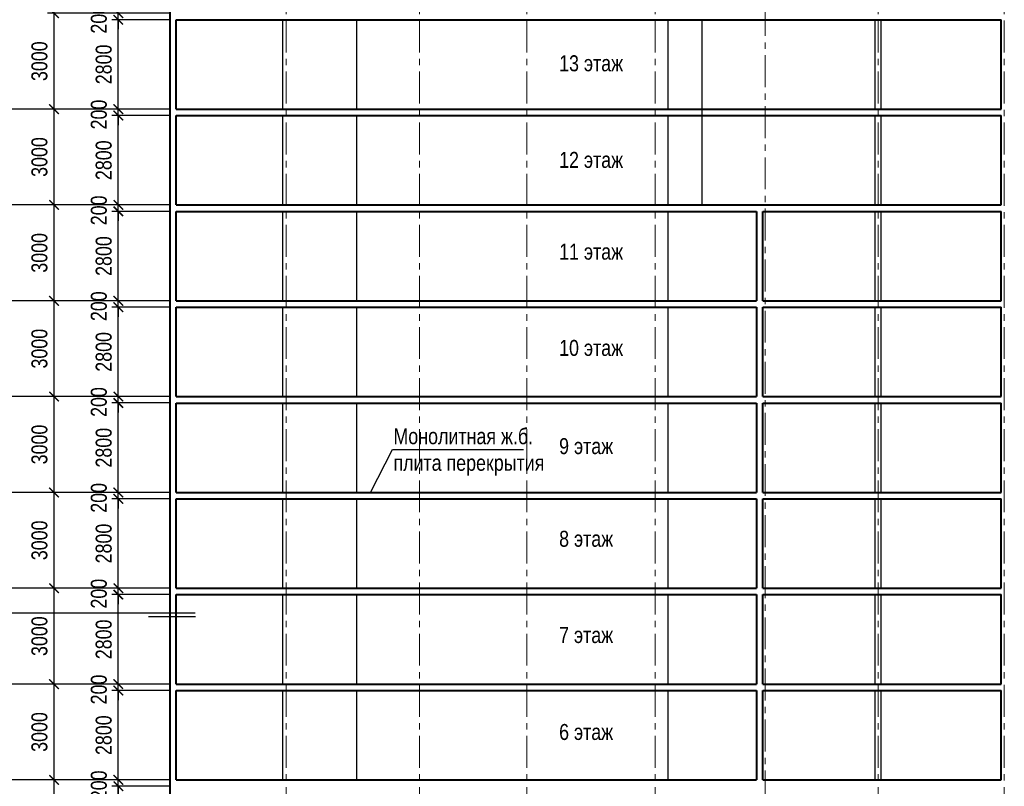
# Model space of a CAD drawing. Header units: millimetres. Extents: x -3919 to 82452, y -32191 to 86609.
# Tile 8 of 12: x 12619 to 43438, y 28341 to 52341. Entities that reach past the tile are written whole.
import ezdxf

# ---------------------------------------------------------------- set-up
doc = ezdxf.new("R2010")
doc.units = ezdxf.units.MM
doc.linetypes.add('CENTER', pattern=[2, 1.25, -0.25, 0.25, -0.25])
for name, color, linetype, lineweight in [('Оси', 7, 'CENTER', 15), ('перекрытия', 5, 'Continuous', 40), ('пилоны тонкие', 12, 'Continuous', 30), ('СК-110-О-РАЗМЕРЫ', 7, 'Continuous', 15), ('СК-400-Т(екст)', 7, 'Continuous', 20), ('стены тонкие', 12, 'Continuous', 30)]:
    doc.layers.add(name, color=color, linetype=linetype, lineweight=lineweight)
for name, color, linetype in [('Т-ВЫНОСКИ.АР-061', 7, 'Continuous'), ('текст', 7, 'Continuous'), ('Чертеж и Рисунок', 7, 'Continuous')]:
    doc.layers.add(name, color=color, linetype=linetype)
doc.styles.add('RUSS', font='arial.ttf', dxfattribs={"width": 0.8})
doc.dimstyles.new('100-200', dxfattribs={"dimscale": 0, "dimtxt": 500, "dimasz": 300, "dimexe": 200, "dimexo": 200, "dimgap": 200, "dimtad": 1, "dimdec": 0, "dimzin": 0, "dimdsep": 46, "dimtxsty": 'RUSS', "dimblk": 'ARCHTICK', "dimcen": 0.096, "dimdle": 200, "dimclrd": 7, "dimclre": 7, "dimclrt": 256, "dimadec": 0, "dimazin": 0, "dimtfac": 1, "dimtdec": 0, "dimtmove": 2, "dimatfit": 3, "dimldrblk": 'OBLIQUE', "dimfxl": 1, "dimtolj": 1, "dimtzin": 0, "dimarcsym": 0})

# ---------------------------------------------------------------- blocks, each defined once
blk = doc.blocks.new('_ArchTick')
at = {"color": 0, "linetype": 'ByBlock', "const_width": 0.15}
blk.add_lwpolyline([(-0.5, -0.5), (0.5, 0.5)], dxfattribs=at)
blk = doc.blocks.new('*D9')
at = {"layer": 'Defpoints', "color": 0, "transparency": 16777216}
for p in [(13694, 28541), (17318, 28541), (17318, 25541)]:
    blk.add_point(p, dxfattribs=at)
at = {"layer": 'СК-110-О-РАЗМЕРЫ', "color": 7, "lineweight": -2, "transparency": 16777216}
for p, q in [((13694, 25341), (13694, 28741)), ((17118, 28541), (13494, 28541)), ((17118, 25541), (13494, 25541))]:
    blk.add_line(p, q, dxfattribs=at)
at = {"layer": 'СК-110-О-РАЗМЕРЫ', "color": 7, "lineweight": -2, "transparency": 16777216, "xscale": 300, "yscale": 300, "zscale": 300}
for p, rotation in [((13694, 28541), 90), ((13694, 25541), 270)]:
    blk.add_blockref('_ArchTick', p, dxfattribs=dict(at, rotation=rotation))
at = {"layer": 'СК-110-О-РАЗМЕРЫ', "transparency": 16777216, "insert": (13238, 27041), "char_height": 500, "attachment_point": 5, "rotation": 90, "style": 'RUSS'}
blk.add_mtext('\\A1;3000', dxfattribs=at)
blk = doc.blocks.new('_Oblique')
at = {"color": 0, "linetype": 'ByBlock', "lineweight": -2}
blk.add_line((-0.5, -0.5), (0.5, 0.5), dxfattribs=at)
blk = doc.blocks.new('*D10')
at = {"layer": 'Defpoints', "color": 0, "transparency": 16777216}
for p in [(13694, 31541), (17318, 31541), (17318, 28541)]:
    blk.add_point(p, dxfattribs=at)
at = {"layer": 'СК-110-О-РАЗМЕРЫ', "color": 7, "lineweight": -2, "transparency": 16777216}
for p, q in [((17118, 31541), (13494, 31541)), ((13694, 28341), (13694, 31741)), ((17118, 28541), (13494, 28541))]:
    blk.add_line(p, q, dxfattribs=at)
at = {"layer": 'СК-110-О-РАЗМЕРЫ', "color": 7, "lineweight": -2, "transparency": 16777216, "xscale": 300, "yscale": 300, "zscale": 300}
for p, rotation in [((13694, 31541), 90), ((13694, 28541), 270)]:
    blk.add_blockref('_ArchTick', p, dxfattribs=dict(at, rotation=rotation))
at = {"layer": 'СК-110-О-РАЗМЕРЫ', "transparency": 16777216, "insert": (13238, 30041), "char_height": 500, "attachment_point": 5, "rotation": 90, "style": 'RUSS'}
blk.add_mtext('\\A1;3000', dxfattribs=at)
blk = doc.blocks.new('*D11')
at = {"layer": 'Defpoints', "color": 0, "transparency": 16777216}
for p in [(13694, 34541), (17318, 34541), (17318, 31541)]:
    blk.add_point(p, dxfattribs=at)
at = {"layer": 'СК-110-О-РАЗМЕРЫ', "color": 7, "lineweight": -2, "transparency": 16777216}
for p, q in [((17118, 34541), (13494, 34541)), ((13694, 31341), (13694, 34741)), ((17118, 31541), (13494, 31541))]:
    blk.add_line(p, q, dxfattribs=at)
at = {"layer": 'СК-110-О-РАЗМЕРЫ', "color": 7, "lineweight": -2, "transparency": 16777216, "xscale": 300, "yscale": 300, "zscale": 300}
for p, rotation in [((13694, 34541), 90), ((13694, 31541), 270)]:
    blk.add_blockref('_ArchTick', p, dxfattribs=dict(at, rotation=rotation))
at = {"layer": 'СК-110-О-РАЗМЕРЫ', "transparency": 16777216, "insert": (13238, 33041), "char_height": 500, "attachment_point": 5, "rotation": 90, "style": 'RUSS'}
blk.add_mtext('\\A1;3000', dxfattribs=at)
blk = doc.blocks.new('*D12')
at = {"layer": 'Defpoints', "color": 0, "transparency": 16777216}
for p in [(13694, 37541), (17318, 37541), (17318, 34541)]:
    blk.add_point(p, dxfattribs=at)
at = {"layer": 'СК-110-О-РАЗМЕРЫ', "color": 7, "lineweight": -2, "transparency": 16777216}
for p, q in [((13694, 34341), (13694, 37741)), ((17118, 37541), (13494, 37541)), ((17118, 34541), (13494, 34541))]:
    blk.add_line(p, q, dxfattribs=at)
at = {"layer": 'СК-110-О-РАЗМЕРЫ', "color": 7, "lineweight": -2, "transparency": 16777216, "xscale": 300, "yscale": 300, "zscale": 300}
for p, rotation in [((13694, 37541), 90), ((13694, 34541), 270)]:
    blk.add_blockref('_ArchTick', p, dxfattribs=dict(at, rotation=rotation))
at = {"layer": 'СК-110-О-РАЗМЕРЫ', "transparency": 16777216, "insert": (13238, 36041), "char_height": 500, "attachment_point": 5, "rotation": 90, "style": 'RUSS'}
blk.add_mtext('\\A1;3000', dxfattribs=at)
blk = doc.blocks.new('*D13')
at = {"layer": 'Defpoints', "color": 0, "transparency": 16777216}
for p in [(13694, 40541), (17318, 40541), (17318, 37541)]:
    blk.add_point(p, dxfattribs=at)
at = {"layer": 'СК-110-О-РАЗМЕРЫ', "color": 7, "lineweight": -2, "transparency": 16777216}
for p, q in [((13694, 37341), (13694, 40741)), ((17118, 40541), (13494, 40541)), ((17118, 37541), (13494, 37541))]:
    blk.add_line(p, q, dxfattribs=at)
at = {"layer": 'СК-110-О-РАЗМЕРЫ', "color": 7, "lineweight": -2, "transparency": 16777216, "xscale": 300, "yscale": 300, "zscale": 300}
for p, rotation in [((13694, 40541), 90), ((13694, 37541), 270)]:
    blk.add_blockref('_ArchTick', p, dxfattribs=dict(at, rotation=rotation))
at = {"layer": 'СК-110-О-РАЗМЕРЫ', "transparency": 16777216, "insert": (13238, 39041), "char_height": 500, "attachment_point": 5, "rotation": 90, "style": 'RUSS'}
blk.add_mtext('\\A1;3000', dxfattribs=at)
blk = doc.blocks.new('*D14')
at = {"layer": 'Defpoints', "color": 0, "transparency": 16777216}
for p in [(13694, 43541), (17318, 43541), (17318, 40541)]:
    blk.add_point(p, dxfattribs=at)
at = {"layer": 'СК-110-О-РАЗМЕРЫ', "color": 7, "lineweight": -2, "transparency": 16777216}
for p, q in [((17118, 43541), (13494, 43541)), ((13694, 40341), (13694, 43741)), ((17118, 40541), (13494, 40541))]:
    blk.add_line(p, q, dxfattribs=at)
at = {"layer": 'СК-110-О-РАЗМЕРЫ', "color": 7, "lineweight": -2, "transparency": 16777216, "xscale": 300, "yscale": 300, "zscale": 300}
for p, rotation in [((13694, 43541), 90), ((13694, 40541), 270)]:
    blk.add_blockref('_ArchTick', p, dxfattribs=dict(at, rotation=rotation))
at = {"layer": 'СК-110-О-РАЗМЕРЫ', "transparency": 16777216, "insert": (13238, 42041), "char_height": 500, "attachment_point": 5, "rotation": 90, "style": 'RUSS'}
blk.add_mtext('\\A1;3000', dxfattribs=at)
blk = doc.blocks.new('*D15')
at = {"layer": 'Defpoints', "color": 0, "transparency": 16777216}
for p in [(13694, 46541), (17318, 46541), (17318, 43541)]:
    blk.add_point(p, dxfattribs=at)
at = {"layer": 'СК-110-О-РАЗМЕРЫ', "color": 7, "lineweight": -2, "transparency": 16777216}
for p, q in [((17118, 46541), (13494, 46541)), ((13694, 43341), (13694, 46741)), ((17118, 43541), (13494, 43541))]:
    blk.add_line(p, q, dxfattribs=at)
at = {"layer": 'СК-110-О-РАЗМЕРЫ', "color": 7, "lineweight": -2, "transparency": 16777216, "xscale": 300, "yscale": 300, "zscale": 300}
for p, rotation in [((13694, 46541), 90), ((13694, 43541), 270)]:
    blk.add_blockref('_ArchTick', p, dxfattribs=dict(at, rotation=rotation))
at = {"layer": 'СК-110-О-РАЗМЕРЫ', "transparency": 16777216, "insert": (13238, 45041), "char_height": 500, "attachment_point": 5, "rotation": 90, "style": 'RUSS'}
blk.add_mtext('\\A1;3000', dxfattribs=at)
blk = doc.blocks.new('*D16')
at = {"layer": 'Defpoints', "color": 0, "transparency": 16777216}
for p in [(13694, 49541), (17318, 49541), (17318, 46541)]:
    blk.add_point(p, dxfattribs=at)
at = {"layer": 'СК-110-О-РАЗМЕРЫ', "color": 7, "lineweight": -2, "transparency": 16777216}
for p, q in [((13694, 46341), (13694, 49741)), ((17118, 49541), (13494, 49541)), ((17118, 46541), (13494, 46541))]:
    blk.add_line(p, q, dxfattribs=at)
at = {"layer": 'СК-110-О-РАЗМЕРЫ', "color": 7, "lineweight": -2, "transparency": 16777216, "xscale": 300, "yscale": 300, "zscale": 300}
for p, rotation in [((13694, 49541), 90), ((13694, 46541), 270)]:
    blk.add_blockref('_ArchTick', p, dxfattribs=dict(at, rotation=rotation))
at = {"layer": 'СК-110-О-РАЗМЕРЫ', "transparency": 16777216, "insert": (13238, 48041), "char_height": 500, "attachment_point": 5, "rotation": 90, "style": 'RUSS'}
blk.add_mtext('\\A1;3000', dxfattribs=at)
blk = doc.blocks.new('*D17')
at = {"layer": 'Defpoints', "color": 0, "transparency": 16777216}
for p in [(13694, 52541), (17318, 52541), (17318, 49541)]:
    blk.add_point(p, dxfattribs=at)
at = {"layer": 'СК-110-О-РАЗМЕРЫ', "color": 7, "lineweight": -2, "transparency": 16777216}
for p, q in [((13694, 49341), (13694, 52741)), ((17118, 52541), (13494, 52541)), ((17118, 49541), (13494, 49541))]:
    blk.add_line(p, q, dxfattribs=at)
at = {"layer": 'СК-110-О-РАЗМЕРЫ', "color": 7, "lineweight": -2, "transparency": 16777216, "xscale": 300, "yscale": 300, "zscale": 300}
for p, rotation in [((13694, 52541), 90), ((13694, 49541), 270)]:
    blk.add_blockref('_ArchTick', p, dxfattribs=dict(at, rotation=rotation))
at = {"layer": 'СК-110-О-РАЗМЕРЫ', "transparency": 16777216, "insert": (13238, 51041), "char_height": 500, "attachment_point": 5, "rotation": 90, "style": 'RUSS'}
blk.add_mtext('\\A1;3000', dxfattribs=at)
blk = doc.blocks.new('*D18')
at = {"layer": 'Defpoints', "color": 0, "transparency": 16777216}
for p in [(13694, 55541), (17318, 55541), (17318, 52541)]:
    blk.add_point(p, dxfattribs=at)
at = {"layer": 'СК-110-О-РАЗМЕРЫ', "color": 7, "lineweight": -2, "transparency": 16777216}
for p, q in [((17118, 55541), (13494, 55541)), ((13694, 52341), (13694, 55741)), ((17118, 52541), (13494, 52541))]:
    blk.add_line(p, q, dxfattribs=at)
at = {"layer": 'СК-110-О-РАЗМЕРЫ', "color": 7, "lineweight": -2, "transparency": 16777216, "xscale": 300, "yscale": 300, "zscale": 300}
for p, rotation in [((13694, 55541), 90), ((13694, 52541), 270)]:
    blk.add_blockref('_ArchTick', p, dxfattribs=dict(at, rotation=rotation))
at = {"layer": 'СК-110-О-РАЗМЕРЫ', "transparency": 16777216, "insert": (13238, 54041), "char_height": 500, "attachment_point": 5, "rotation": 90, "style": 'RUSS'}
blk.add_mtext('\\A1;3000', dxfattribs=at)
blk = doc.blocks.new('*D62')
at = {"layer": 'Defpoints', "color": 0, "lineweight": 30, "transparency": 16777216}
for p in [(15706, 28341), (17518, 28341), (17518, 25541)]:
    blk.add_point(p, dxfattribs=at)
at = {"layer": 'СК-110-О-РАЗМЕРЫ', "color": 7, "lineweight": -2, "transparency": 16777216}
for p, q in [((15706, 25341), (15706, 28541)), ((17318, 28341), (15506, 28341)), ((17318, 25541), (15506, 25541))]:
    blk.add_line(p, q, dxfattribs=at)
at = {"layer": 'СК-110-О-РАЗМЕРЫ', "color": 7, "lineweight": -2, "transparency": 16777216, "xscale": 300, "yscale": 300, "zscale": 300}
for p, rotation in [((15706, 28341), 90), ((15706, 25541), 270)]:
    blk.add_blockref('_ArchTick', p, dxfattribs=dict(at, rotation=rotation))
at = {"layer": 'СК-110-О-РАЗМЕРЫ', "transparency": 16777216, "insert": (15250, 26941), "char_height": 500, "attachment_point": 5, "rotation": 90, "style": 'RUSS'}
blk.add_mtext('\\A1;2800', dxfattribs=at)
blk = doc.blocks.new('*D63')
at = {"layer": 'Defpoints', "color": 0, "lineweight": 30, "transparency": 16777216}
for p in [(15706, 28541), (17518, 28541), (17518, 28341)]:
    blk.add_point(p, dxfattribs=at)
at = {"layer": 'СК-110-О-РАЗМЕРЫ', "color": 7, "lineweight": -2, "transparency": 16777216}
for p, q in [((15706, 28541), (15706, 28841)), ((17318, 28541), (15506, 28541)), ((15706, 28341), (15706, 28541)), ((17318, 28341), (15506, 28341)), ((15706, 28341), (15706, 28041))]:
    blk.add_line(p, q, dxfattribs=at)
at = {"layer": 'СК-110-О-РАЗМЕРЫ', "color": 7, "lineweight": -2, "transparency": 16777216, "xscale": 300, "yscale": 300, "zscale": 300}
for p, rotation in [((15706, 28541), 270), ((15706, 28341), 90)]:
    blk.add_blockref('_ArchTick', p, dxfattribs=dict(at, rotation=rotation))
at = {"layer": 'СК-110-О-РАЗМЕРЫ', "transparency": 16777216, "insert": (15097, 28371), "char_height": 500, "attachment_point": 5, "rotation": 90, "style": 'RUSS'}
blk.add_mtext('\\A1;200', dxfattribs=at)
blk = doc.blocks.new('*D64')
at = {"layer": 'Defpoints', "color": 0, "lineweight": 30, "transparency": 16777216}
for p in [(15706, 31341), (17518, 31341), (17518, 28541)]:
    blk.add_point(p, dxfattribs=at)
at = {"layer": 'СК-110-О-РАЗМЕРЫ', "color": 7, "lineweight": -2, "transparency": 16777216}
for p, q in [((15706, 28341), (15706, 31541)), ((17318, 31341), (15506, 31341)), ((17318, 28541), (15506, 28541))]:
    blk.add_line(p, q, dxfattribs=at)
at = {"layer": 'СК-110-О-РАЗМЕРЫ', "color": 7, "lineweight": -2, "transparency": 16777216, "xscale": 300, "yscale": 300, "zscale": 300}
for p, rotation in [((15706, 31341), 90), ((15706, 28541), 270)]:
    blk.add_blockref('_ArchTick', p, dxfattribs=dict(at, rotation=rotation))
at = {"layer": 'СК-110-О-РАЗМЕРЫ', "transparency": 16777216, "insert": (15250, 29941), "char_height": 500, "attachment_point": 5, "rotation": 90, "style": 'RUSS'}
blk.add_mtext('\\A1;2800', dxfattribs=at)
blk = doc.blocks.new('*D65')
at = {"layer": 'Defpoints', "color": 0, "lineweight": 30, "transparency": 16777216}
for p in [(15706, 31541), (17518, 31541), (17518, 31341)]:
    blk.add_point(p, dxfattribs=at)
at = {"layer": 'СК-110-О-РАЗМЕРЫ', "color": 7, "lineweight": -2, "transparency": 16777216}
for p, q in [((15706, 31541), (15706, 31841)), ((17318, 31541), (15506, 31541)), ((15706, 31341), (15706, 31541)), ((17318, 31341), (15506, 31341)), ((15706, 31341), (15706, 31041))]:
    blk.add_line(p, q, dxfattribs=at)
at = {"layer": 'СК-110-О-РАЗМЕРЫ', "color": 7, "lineweight": -2, "transparency": 16777216, "xscale": 300, "yscale": 300, "zscale": 300}
for p, rotation in [((15706, 31541), 270), ((15706, 31341), 90)]:
    blk.add_blockref('_ArchTick', p, dxfattribs=dict(at, rotation=rotation))
at = {"layer": 'СК-110-О-РАЗМЕРЫ', "transparency": 16777216, "insert": (15097, 31371), "char_height": 500, "attachment_point": 5, "rotation": 90, "style": 'RUSS'}
blk.add_mtext('\\A1;200', dxfattribs=at)
blk = doc.blocks.new('*D66')
at = {"layer": 'Defpoints', "color": 0, "lineweight": 30, "transparency": 16777216}
for p in [(15706, 34341), (17518, 34341), (17518, 31541)]:
    blk.add_point(p, dxfattribs=at)
at = {"layer": 'СК-110-О-РАЗМЕРЫ', "color": 7, "lineweight": -2, "transparency": 16777216}
for p, q in [((15706, 31341), (15706, 34541)), ((17318, 34341), (15506, 34341)), ((17318, 31541), (15506, 31541))]:
    blk.add_line(p, q, dxfattribs=at)
at = {"layer": 'СК-110-О-РАЗМЕРЫ', "color": 7, "lineweight": -2, "transparency": 16777216, "xscale": 300, "yscale": 300, "zscale": 300}
for p, rotation in [((15706, 34341), 90), ((15706, 31541), 270)]:
    blk.add_blockref('_ArchTick', p, dxfattribs=dict(at, rotation=rotation))
at = {"layer": 'СК-110-О-РАЗМЕРЫ', "transparency": 16777216, "insert": (15250, 32941), "char_height": 500, "attachment_point": 5, "rotation": 90, "style": 'RUSS'}
blk.add_mtext('\\A1;2800', dxfattribs=at)
blk = doc.blocks.new('*D67')
at = {"layer": 'Defpoints', "color": 0, "lineweight": 30, "transparency": 16777216}
for p in [(15706, 34541), (17518, 34541), (17518, 34341)]:
    blk.add_point(p, dxfattribs=at)
at = {"layer": 'СК-110-О-РАЗМЕРЫ', "color": 7, "lineweight": -2, "transparency": 16777216}
for p, q in [((15706, 34541), (15706, 34841)), ((17318, 34541), (15506, 34541)), ((15706, 34341), (15706, 34541)), ((17318, 34341), (15506, 34341)), ((15706, 34341), (15706, 34041))]:
    blk.add_line(p, q, dxfattribs=at)
at = {"layer": 'СК-110-О-РАЗМЕРЫ', "color": 7, "lineweight": -2, "transparency": 16777216, "xscale": 300, "yscale": 300, "zscale": 300}
for p, rotation in [((15706, 34541), 270), ((15706, 34341), 90)]:
    blk.add_blockref('_ArchTick', p, dxfattribs=dict(at, rotation=rotation))
at = {"layer": 'СК-110-О-РАЗМЕРЫ', "transparency": 16777216, "insert": (15097, 34371), "char_height": 500, "attachment_point": 5, "rotation": 90, "style": 'RUSS'}
blk.add_mtext('\\A1;200', dxfattribs=at)
blk = doc.blocks.new('*D68')
at = {"layer": 'Defpoints', "color": 0, "lineweight": 30, "transparency": 16777216}
for p in [(15706, 37341), (17518, 37341), (17518, 34541)]:
    blk.add_point(p, dxfattribs=at)
at = {"layer": 'СК-110-О-РАЗМЕРЫ', "color": 7, "lineweight": -2, "transparency": 16777216}
for p, q in [((17318, 37341), (15506, 37341)), ((15706, 34341), (15706, 37541)), ((17318, 34541), (15506, 34541))]:
    blk.add_line(p, q, dxfattribs=at)
at = {"layer": 'СК-110-О-РАЗМЕРЫ', "color": 7, "lineweight": -2, "transparency": 16777216, "xscale": 300, "yscale": 300, "zscale": 300}
for p, rotation in [((15706, 37341), 90), ((15706, 34541), 270)]:
    blk.add_blockref('_ArchTick', p, dxfattribs=dict(at, rotation=rotation))
at = {"layer": 'СК-110-О-РАЗМЕРЫ', "transparency": 16777216, "insert": (15250, 35941), "char_height": 500, "attachment_point": 5, "rotation": 90, "style": 'RUSS'}
blk.add_mtext('\\A1;2800', dxfattribs=at)
blk = doc.blocks.new('*D69')
at = {"layer": 'Defpoints', "color": 0, "lineweight": 30, "transparency": 16777216}
for p in [(15706, 37541), (17518, 37541), (17518, 37341)]:
    blk.add_point(p, dxfattribs=at)
at = {"layer": 'СК-110-О-РАЗМЕРЫ', "color": 7, "lineweight": -2, "transparency": 16777216}
for p, q in [((15706, 37541), (15706, 37841)), ((17318, 37541), (15506, 37541)), ((17318, 37341), (15506, 37341)), ((15706, 37341), (15706, 37541)), ((15706, 37341), (15706, 37041))]:
    blk.add_line(p, q, dxfattribs=at)
at = {"layer": 'СК-110-О-РАЗМЕРЫ', "color": 7, "lineweight": -2, "transparency": 16777216, "xscale": 300, "yscale": 300, "zscale": 300}
for p, rotation in [((15706, 37541), 270), ((15706, 37341), 90)]:
    blk.add_blockref('_ArchTick', p, dxfattribs=dict(at, rotation=rotation))
at = {"layer": 'СК-110-О-РАЗМЕРЫ', "transparency": 16777216, "insert": (15097, 37371), "char_height": 500, "attachment_point": 5, "rotation": 90, "style": 'RUSS'}
blk.add_mtext('\\A1;200', dxfattribs=at)
blk = doc.blocks.new('*D70')
at = {"layer": 'Defpoints', "color": 0, "lineweight": 30, "transparency": 16777216}
for p in [(15706, 40341), (17518, 40341), (17518, 37541)]:
    blk.add_point(p, dxfattribs=at)
at = {"layer": 'СК-110-О-РАЗМЕРЫ', "color": 7, "lineweight": -2, "transparency": 16777216}
for p, q in [((15706, 37341), (15706, 40541)), ((17318, 40341), (15506, 40341)), ((17318, 37541), (15506, 37541))]:
    blk.add_line(p, q, dxfattribs=at)
at = {"layer": 'СК-110-О-РАЗМЕРЫ', "color": 7, "lineweight": -2, "transparency": 16777216, "xscale": 300, "yscale": 300, "zscale": 300}
for p, rotation in [((15706, 40341), 90), ((15706, 37541), 270)]:
    blk.add_blockref('_ArchTick', p, dxfattribs=dict(at, rotation=rotation))
at = {"layer": 'СК-110-О-РАЗМЕРЫ', "transparency": 16777216, "insert": (15250, 38941), "char_height": 500, "attachment_point": 5, "rotation": 90, "style": 'RUSS'}
blk.add_mtext('\\A1;2800', dxfattribs=at)
blk = doc.blocks.new('*D71')
at = {"layer": 'Defpoints', "color": 0, "lineweight": 30, "transparency": 16777216}
for p in [(15706, 40541), (17518, 40541), (17518, 40341)]:
    blk.add_point(p, dxfattribs=at)
at = {"layer": 'СК-110-О-РАЗМЕРЫ', "color": 7, "lineweight": -2, "transparency": 16777216}
for p, q in [((15706, 40541), (15706, 40841)), ((17318, 40541), (15506, 40541)), ((15706, 40341), (15706, 40541)), ((17318, 40341), (15506, 40341)), ((15706, 40341), (15706, 40041))]:
    blk.add_line(p, q, dxfattribs=at)
at = {"layer": 'СК-110-О-РАЗМЕРЫ', "color": 7, "lineweight": -2, "transparency": 16777216, "xscale": 300, "yscale": 300, "zscale": 300}
for p, rotation in [((15706, 40541), 270), ((15706, 40341), 90)]:
    blk.add_blockref('_ArchTick', p, dxfattribs=dict(at, rotation=rotation))
at = {"layer": 'СК-110-О-РАЗМЕРЫ', "transparency": 16777216, "insert": (15097, 40371), "char_height": 500, "attachment_point": 5, "rotation": 90, "style": 'RUSS'}
blk.add_mtext('\\A1;200', dxfattribs=at)
blk = doc.blocks.new('*D72')
at = {"layer": 'Defpoints', "color": 0, "lineweight": 30, "transparency": 16777216}
for p in [(15706, 43341), (17518, 43341), (17518, 40541)]:
    blk.add_point(p, dxfattribs=at)
at = {"layer": 'СК-110-О-РАЗМЕРЫ', "color": 7, "lineweight": -2, "transparency": 16777216}
for p, q in [((15706, 40341), (15706, 43541)), ((17318, 43341), (15506, 43341)), ((17318, 40541), (15506, 40541))]:
    blk.add_line(p, q, dxfattribs=at)
at = {"layer": 'СК-110-О-РАЗМЕРЫ', "color": 7, "lineweight": -2, "transparency": 16777216, "xscale": 300, "yscale": 300, "zscale": 300}
for p, rotation in [((15706, 43341), 90), ((15706, 40541), 270)]:
    blk.add_blockref('_ArchTick', p, dxfattribs=dict(at, rotation=rotation))
at = {"layer": 'СК-110-О-РАЗМЕРЫ', "transparency": 16777216, "insert": (15250, 41941), "char_height": 500, "attachment_point": 5, "rotation": 90, "style": 'RUSS'}
blk.add_mtext('\\A1;2800', dxfattribs=at)
blk = doc.blocks.new('*D73')
at = {"layer": 'Defpoints', "color": 0, "lineweight": 30, "transparency": 16777216}
for p in [(15706, 43541), (17518, 43541), (17518, 43341)]:
    blk.add_point(p, dxfattribs=at)
at = {"layer": 'СК-110-О-РАЗМЕРЫ', "color": 7, "lineweight": -2, "transparency": 16777216}
for p, q in [((15706, 43541), (15706, 43841)), ((17318, 43541), (15506, 43541)), ((15706, 43341), (15706, 43541)), ((17318, 43341), (15506, 43341)), ((15706, 43341), (15706, 43041))]:
    blk.add_line(p, q, dxfattribs=at)
at = {"layer": 'СК-110-О-РАЗМЕРЫ', "color": 7, "lineweight": -2, "transparency": 16777216, "xscale": 300, "yscale": 300, "zscale": 300}
for p, rotation in [((15706, 43541), 270), ((15706, 43341), 90)]:
    blk.add_blockref('_ArchTick', p, dxfattribs=dict(at, rotation=rotation))
at = {"layer": 'СК-110-О-РАЗМЕРЫ', "transparency": 16777216, "insert": (15097, 43371), "char_height": 500, "attachment_point": 5, "rotation": 90, "style": 'RUSS'}
blk.add_mtext('\\A1;200', dxfattribs=at)
blk = doc.blocks.new('*D74')
at = {"layer": 'Defpoints', "color": 0, "lineweight": 30, "transparency": 16777216}
for p in [(15706, 46341), (17518, 46341), (17518, 43541)]:
    blk.add_point(p, dxfattribs=at)
at = {"layer": 'СК-110-О-РАЗМЕРЫ', "color": 7, "lineweight": -2, "transparency": 16777216}
for p, q in [((15706, 43341), (15706, 46541)), ((17318, 46341), (15506, 46341)), ((17318, 43541), (15506, 43541))]:
    blk.add_line(p, q, dxfattribs=at)
at = {"layer": 'СК-110-О-РАЗМЕРЫ', "color": 7, "lineweight": -2, "transparency": 16777216, "xscale": 300, "yscale": 300, "zscale": 300}
for p, rotation in [((15706, 46341), 90), ((15706, 43541), 270)]:
    blk.add_blockref('_ArchTick', p, dxfattribs=dict(at, rotation=rotation))
at = {"layer": 'СК-110-О-РАЗМЕРЫ', "transparency": 16777216, "insert": (15250, 44941), "char_height": 500, "attachment_point": 5, "rotation": 90, "style": 'RUSS'}
blk.add_mtext('\\A1;2800', dxfattribs=at)
blk = doc.blocks.new('*D75')
at = {"layer": 'Defpoints', "color": 0, "lineweight": 30, "transparency": 16777216}
for p in [(15706, 46541), (17518, 46541), (17518, 46341)]:
    blk.add_point(p, dxfattribs=at)
at = {"layer": 'СК-110-О-РАЗМЕРЫ', "color": 7, "lineweight": -2, "transparency": 16777216}
for p, q in [((17318, 46541), (15506, 46541)), ((15706, 46541), (15706, 46841)), ((15706, 46341), (15706, 46541)), ((17318, 46341), (15506, 46341)), ((15706, 46341), (15706, 46041))]:
    blk.add_line(p, q, dxfattribs=at)
at = {"layer": 'СК-110-О-РАЗМЕРЫ', "color": 7, "lineweight": -2, "transparency": 16777216, "xscale": 300, "yscale": 300, "zscale": 300}
for p, rotation in [((15706, 46541), 270), ((15706, 46341), 90)]:
    blk.add_blockref('_ArchTick', p, dxfattribs=dict(at, rotation=rotation))
at = {"layer": 'СК-110-О-РАЗМЕРЫ', "transparency": 16777216, "insert": (15097, 46371), "char_height": 500, "attachment_point": 5, "rotation": 90, "style": 'RUSS'}
blk.add_mtext('\\A1;200', dxfattribs=at)
blk = doc.blocks.new('*D76')
at = {"layer": 'Defpoints', "color": 0, "lineweight": 30, "transparency": 16777216}
for p in [(15706, 49341), (17518, 49341), (17518, 46541)]:
    blk.add_point(p, dxfattribs=at)
at = {"layer": 'СК-110-О-РАЗМЕРЫ', "color": 7, "lineweight": -2, "transparency": 16777216}
for p, q in [((17318, 49341), (15506, 49341)), ((15706, 46341), (15706, 49541)), ((17318, 46541), (15506, 46541))]:
    blk.add_line(p, q, dxfattribs=at)
at = {"layer": 'СК-110-О-РАЗМЕРЫ', "color": 7, "lineweight": -2, "transparency": 16777216, "xscale": 300, "yscale": 300, "zscale": 300}
for p, rotation in [((15706, 49341), 90), ((15706, 46541), 270)]:
    blk.add_blockref('_ArchTick', p, dxfattribs=dict(at, rotation=rotation))
at = {"layer": 'СК-110-О-РАЗМЕРЫ', "transparency": 16777216, "insert": (15250, 47941), "char_height": 500, "attachment_point": 5, "rotation": 90, "style": 'RUSS'}
blk.add_mtext('\\A1;2800', dxfattribs=at)
blk = doc.blocks.new('*D77')
at = {"layer": 'Defpoints', "color": 0, "lineweight": 30, "transparency": 16777216}
for p in [(15706, 49541), (17518, 49541), (17518, 49341)]:
    blk.add_point(p, dxfattribs=at)
at = {"layer": 'СК-110-О-РАЗМЕРЫ', "color": 7, "lineweight": -2, "transparency": 16777216}
for p, q in [((15706, 49541), (15706, 49841)), ((17318, 49541), (15506, 49541)), ((17318, 49341), (15506, 49341)), ((15706, 49341), (15706, 49541)), ((15706, 49341), (15706, 49041))]:
    blk.add_line(p, q, dxfattribs=at)
at = {"layer": 'СК-110-О-РАЗМЕРЫ', "color": 7, "lineweight": -2, "transparency": 16777216, "xscale": 300, "yscale": 300, "zscale": 300}
for p, rotation in [((15706, 49541), 270), ((15706, 49341), 90)]:
    blk.add_blockref('_ArchTick', p, dxfattribs=dict(at, rotation=rotation))
at = {"layer": 'СК-110-О-РАЗМЕРЫ', "transparency": 16777216, "insert": (15097, 49371), "char_height": 500, "attachment_point": 5, "rotation": 90, "style": 'RUSS'}
blk.add_mtext('\\A1;200', dxfattribs=at)
blk = doc.blocks.new('*D78')
at = {"layer": 'Defpoints', "color": 0, "lineweight": 30, "transparency": 16777216}
for p in [(15706, 52341), (17518, 52341), (17518, 49541)]:
    blk.add_point(p, dxfattribs=at)
at = {"layer": 'СК-110-О-РАЗМЕРЫ', "color": 7, "lineweight": -2, "transparency": 16777216}
for p, q in [((15706, 49341), (15706, 52541)), ((17318, 52341), (15506, 52341)), ((17318, 49541), (15506, 49541))]:
    blk.add_line(p, q, dxfattribs=at)
at = {"layer": 'СК-110-О-РАЗМЕРЫ', "color": 7, "lineweight": -2, "transparency": 16777216, "xscale": 300, "yscale": 300, "zscale": 300}
for p, rotation in [((15706, 52341), 90), ((15706, 49541), 270)]:
    blk.add_blockref('_ArchTick', p, dxfattribs=dict(at, rotation=rotation))
at = {"layer": 'СК-110-О-РАЗМЕРЫ', "transparency": 16777216, "insert": (15250, 50941), "char_height": 500, "attachment_point": 5, "rotation": 90, "style": 'RUSS'}
blk.add_mtext('\\A1;2800', dxfattribs=at)
blk = doc.blocks.new('*D79')
at = {"layer": 'Defpoints', "color": 0, "lineweight": 30, "transparency": 16777216}
for p in [(15706, 52541), (17518, 52541), (17518, 52341)]:
    blk.add_point(p, dxfattribs=at)
at = {"layer": 'СК-110-О-РАЗМЕРЫ', "color": 7, "lineweight": -2, "transparency": 16777216}
for p, q in [((15706, 52541), (15706, 52841)), ((17318, 52541), (15506, 52541)), ((15706, 52341), (15706, 52541)), ((17318, 52341), (15506, 52341)), ((15706, 52341), (15706, 52041))]:
    blk.add_line(p, q, dxfattribs=at)
at = {"layer": 'СК-110-О-РАЗМЕРЫ', "color": 7, "lineweight": -2, "transparency": 16777216, "xscale": 300, "yscale": 300, "zscale": 300}
for p, rotation in [((15706, 52541), 270), ((15706, 52341), 90)]:
    blk.add_blockref('_ArchTick', p, dxfattribs=dict(at, rotation=rotation))
at = {"layer": 'СК-110-О-РАЗМЕРЫ', "transparency": 16777216, "insert": (15097, 52371), "char_height": 500, "attachment_point": 5, "rotation": 90, "style": 'RUSS'}
blk.add_mtext('\\A1;200', dxfattribs=at)
blk = doc.blocks.new('*D80')
at = {"layer": 'Defpoints', "color": 0, "lineweight": 30, "transparency": 16777216}
for p in [(15706, 55341), (17518, 55341), (17518, 52541)]:
    blk.add_point(p, dxfattribs=at)
at = {"layer": 'СК-110-О-РАЗМЕРЫ', "color": 7, "lineweight": -2, "transparency": 16777216}
for p, q in [((15706, 52341), (15706, 55541)), ((17318, 55341), (15506, 55341)), ((17318, 52541), (15506, 52541))]:
    blk.add_line(p, q, dxfattribs=at)
at = {"layer": 'СК-110-О-РАЗМЕРЫ', "color": 7, "lineweight": -2, "transparency": 16777216, "xscale": 300, "yscale": 300, "zscale": 300}
for p, rotation in [((15706, 55341), 90), ((15706, 52541), 270)]:
    blk.add_blockref('_ArchTick', p, dxfattribs=dict(at, rotation=rotation))
at = {"layer": 'СК-110-О-РАЗМЕРЫ', "transparency": 16777216, "insert": (15250, 53941), "char_height": 500, "attachment_point": 5, "rotation": 90, "style": 'RUSS'}
blk.add_mtext('\\A1;2800', dxfattribs=at)

msp = doc.modelspace()

# ---------------------------------------------------------------- linework, layer by layer
at = {"layer": 'Оси', "color": 2, "ltscale": 800}
for p, q in [((39488.3, -6281.8), (39488.3, 78675)), ((43438.3, -6281.8), (43438.3, 78775)), ((20958.1, -6281.8), (20958.1, 76146)), ((35948.1, 7030.7), (35948.1, 76146)), ((17318.2, -6281.8), (17318.2, 76046)), ((25133, -6281.8), (25133, 76046)), ((28488.5, -6281.8), (28488.5, 76046)), ((32508.5, -6281.8), (32508.5, 76046))]:
    msp.add_line(p, q, dxfattribs=at)
at = {"layer": 'перекрытия'}
for p, q in [((17518.2, 52340.7), (35678.1, 52340.7)), ((35678.1, 52340.7), (35878.1, 52340.7)), ((35878.1, 52340.7), (39488.3, 52340.7)), ((39488.3, 52340.7), (43338.3, 52340.7)), ((17518.2, 49540.7), (35678.1, 49540.7)), ((17518.2, 49340.7), (35948.1, 49340.7)), ((35678.1, 49540.7), (35878.1, 49540.7)), ((35878.1, 49540.7), (39488.3, 49540.7)), ((35948.1, 49340.7), (39488.3, 49340.7)), ((39488.3, 49540.7), (43338.3, 49540.7)), ((39488.3, 49340.7), (43338.3, 49340.7)), ((17518.2, 46540.7), (35878.1, 46540.7)), ((35878.1, 46540.7), (39488.3, 46540.7)), ((39488.3, 46540.7), (43338.3, 46540.7)), ((17518.2, 46340.7), (35678.1, 46340.7)), ((35878.1, 46340.7), (39488.3, 46340.7)), ((39488.3, 46340.7), (43338.3, 46340.7)), ((17518.2, 43540.7), (35678.1, 43540.7)), ((35878.1, 43540.7), (39488.3, 43540.7)), ((39488.3, 43540.7), (43338.3, 43540.7)), ((17518.2, 43340.7), (35678.1, 43340.7)), ((35878.1, 43340.7), (39488.3, 43340.7)), ((39488.3, 43340.7), (43338.3, 43340.7)), ((17518.2, 40540.7), (35678.1, 40540.7)), ((35878.1, 40540.7), (39488.3, 40540.7)), ((39488.3, 40540.7), (43338.3, 40540.7)), ((17518.2, 40340.7), (35678.1, 40340.7)), ((35878.1, 40340.7), (39488.3, 40340.7)), ((39488.3, 40340.7), (43338.3, 40340.7)), ((17518.2, 37540.7), (35678.1, 37540.7)), ((17518.2, 37340.7), (35678.1, 37340.7)), ((35878.1, 37540.7), (39488.3, 37540.7)), ((35878.1, 37340.7), (39488.3, 37340.7)), ((39488.3, 37540.7), (43338.3, 37540.7)), ((39488.3, 37340.7), (43338.3, 37340.7)), ((17518.2, 34540.7), (35678.1, 34540.7)), ((35878.1, 34540.7), (39488.3, 34540.7)), ((39488.3, 34540.7), (43338.3, 34540.7)), ((17518.2, 34340.7), (35678.1, 34340.7)), ((35878.1, 34340.7), (39488.3, 34340.7)), ((39488.3, 34340.7), (43338.3, 34340.7)), ((17518.2, 31540.7), (35678.1, 31540.7)), ((35878.1, 31540.7), (39488.3, 31540.7)), ((39488.3, 31540.7), (43338.3, 31540.7)), ((17518.2, 31340.7), (35678.1, 31340.7)), ((35878.1, 31340.7), (39488.3, 31340.7)), ((39488.3, 31340.7), (43338.3, 31340.7)), ((17518.2, 28540.7), (35678.1, 28540.7)), ((35878.1, 28540.7), (39488.3, 28540.7)), ((39488.3, 28540.7), (43338.3, 28540.7))]:
    msp.add_line(p, q, dxfattribs=at)
at = {"layer": 'пилоны тонкие'}
for p, q in [((20858.1, 49540.7), (20858.1, 52340.7)), ((23158.1, 52340.7), (23158.1, 49540.7)), ((20858.1, 46540.7), (20858.1, 49340.7)), ((23158.1, 49340.7), (23158.1, 46540.7)), ((20858.1, 43540.7), (20858.1, 46340.7)), ((23158.1, 46340.7), (23158.1, 43540.7)), ((20858.1, 40540.7), (20858.1, 43340.7)), ((23158.1, 43340.7), (23158.1, 40540.7)), ((20858.1, 37540.7), (20858.1, 40340.7)), ((23158.1, 40340.7), (23158.1, 37540.7)), ((20858.1, 34540.7), (20858.1, 37340.7)), ((23158.1, 37340.7), (23158.1, 34540.7)), ((20858.1, 31540.7), (20858.1, 34340.7)), ((23158.1, 34340.7), (23158.1, 31540.7)), ((20858.1, 28540.7), (20858.1, 31340.7)), ((23158.1, 31340.7), (23158.1, 28540.7))]:
    msp.add_line(p, q, dxfattribs=at)
at = {"layer": 'стены тонкие', "lineweight": 40}
for p, q in [((17318.2, 74600.7), (17318.2, 11880.7)), ((17518.2, 49540.7), (17518.2, 52340.7)), ((43338.3, 49540.7), (43338.3, 52340.7)), ((17518.2, 46540.7), (17518.2, 49340.7)), ((43338.3, 46540.7), (43338.3, 49340.7)), ((17518.2, 43540.7), (17518.2, 46340.7)), ((35678.1, 46340.7), (35678.1, 43540.7)), ((35678.1, 46340.7), (35678.1, 43540.7)), ((35878.1, 43540.7), (35878.1, 46340.7)), ((43338.3, 43540.7), (43338.3, 46340.7)), ((17518.2, 40540.7), (17518.2, 43340.7)), ((35678.1, 43340.7), (35678.1, 40540.7)), ((35678.1, 43340.7), (35678.1, 40540.7)), ((35878.1, 40540.7), (35878.1, 43340.7)), ((43338.3, 40540.7), (43338.3, 43340.7)), ((17518.2, 37540.7), (17518.2, 40340.7)), ((35678.1, 40340.7), (35678.1, 37540.7)), ((35678.1, 40340.7), (35678.1, 37540.7)), ((35878.1, 37540.7), (35878.1, 40340.7)), ((43338.3, 37540.7), (43338.3, 40340.7)), ((17518.2, 34540.7), (17518.2, 37340.7)), ((35678.1, 37340.7), (35678.1, 34540.7)), ((35678.1, 37340.7), (35678.1, 34540.7)), ((35878.1, 34540.7), (35878.1, 37340.7)), ((43338.3, 34540.7), (43338.3, 37340.7)), ((17518.2, 31540.7), (17518.2, 34340.7)), ((35678.1, 34340.7), (35678.1, 31540.7)), ((35678.1, 34340.7), (35678.1, 31540.7)), ((35878.1, 31540.7), (35878.1, 34340.7)), ((43338.3, 31540.7), (43338.3, 34340.7)), ((17518.2, 28540.7), (17518.2, 31340.7)), ((35678.1, 31340.7), (35678.1, 28540.7)), ((35678.1, 31340.7), (35678.1, 28540.7)), ((35878.1, 28540.7), (35878.1, 31340.7)), ((43338.3, 28540.7), (43338.3, 31340.7))]:
    msp.add_line(p, q, dxfattribs=at)
at = {"layer": 'стены тонкие'}
for p, q in [((32918.5, 49540.7), (32918.5, 52340.7)), ((33968.5, 52340.7), (33968.5, 46540.7)), ((39388.3, 52340.7), (39388.3, 49540.7)), ((39588.3, 49540.7), (39588.3, 52340.7)), ((32918.5, 46540.7), (32918.5, 49340.7)), ((39388.3, 49340.7), (39388.3, 46540.7)), ((39588.3, 46540.7), (39588.3, 49340.7)), ((32918.5, 43540.7), (32918.5, 46340.7)), ((39388.3, 46340.7), (39388.3, 43540.7)), ((39588.3, 43540.7), (39588.3, 46340.7)), ((32918.5, 40540.7), (32918.5, 43340.7)), ((39388.3, 43340.7), (39388.3, 40540.7)), ((39588.3, 40540.7), (39588.3, 43340.7)), ((32918.5, 37540.7), (32918.5, 40340.7)), ((39388.3, 40340.7), (39388.3, 37540.7)), ((39588.3, 37540.7), (39588.3, 40340.7)), ((32918.5, 34540.7), (32918.5, 37340.7)), ((39388.3, 37340.7), (39388.3, 34540.7)), ((39588.3, 34540.7), (39588.3, 37340.7)), ((32918.5, 31540.7), (32918.5, 34340.7)), ((39388.3, 34340.7), (39388.3, 31540.7)), ((39588.3, 31540.7), (39588.3, 34340.7)), ((32918.5, 28540.7), (32918.5, 31340.7)), ((39388.3, 31340.7), (39388.3, 28540.7)), ((39588.3, 28540.7), (39588.3, 31340.7))]:
    msp.add_line(p, q, dxfattribs=at)
at = {"layer": 'Т-ВЫНОСКИ.АР-061', "color": 7, "linetype": 'Continuous', "lineweight": 30}
msp.add_line((16645.8, 33660), (18119.6, 33660), dxfattribs=at)
at = {"layer": 'текст'}
for p, q in [((13493.9, 49540.7), (10316.6, 49540.7)), ((13493.9, 46540.7), (10316.6, 46540.7)), ((13493.9, 43540.7), (10316.6, 43540.7)), ((13493.9, 40540.7), (10316.6, 40540.7)), ((23598.6, 37540.7), (24287.2, 38886.7)), ((24287.2, 38886.7), (28386.9, 38886.7)), ((13493.9, 37540.7), (10316.6, 37540.7)), ((13493.9, 34540.7), (10316.6, 34540.7)), ((13493.9, 31540.7), (10316.6, 31540.7)), ((13493.9, 28540.7), (10316.6, 28540.7))]:
    msp.add_line(p, q, dxfattribs=at)
at = {"layer": 'Чертеж и Рисунок', "linetype": 'Continuous'}
msp.add_line((1732.2, 33774.3), (18107.3, 33774.3), dxfattribs=at)

# ---------------------------------------------------------------- texts
at = {"layer": 'СК-400-Т(екст)', "color": 7, "char_height": 500, "attachment_point": 1, "style": 'RUSS'}
for s, insert, width in [('13 этаж', (29503.4, 51225.4), 2115.003), ('12 этаж', (29503.4, 48201.6), 2115.003), ('11 этаж', (29503.4, 45328.4), 2115.003), ('10 этаж', (29503.4, 42315.4), 2115.003), ('Монолитная ж.б. плита перекрытия', (24316.9, 39551.5), 4955.497), ('9 этаж', (29503.4, 39240.1), 2115.003), ('8 этаж', (29503.4, 36339.5), 2115.003), ('7 этаж', (29503.4, 33325.9), 2115.003), ('6 этаж', (29503.4, 30291.6), 2115.003)]:
    msp.add_mtext(s, dxfattribs=dict(at, insert=insert, width=width))

# ---------------------------------------------------------------- dimensions: what is measured, and where the dimension line sits
at = {"layer": 'СК-110-О-РАЗМЕРЫ'}
for base, p1, p2, picture, middle in [((13693.9, 55540.7), (17318.2, 52540.7), (17318.2, 55540.7), '*D18', (13238.4, 54040.7)), ((15705.6, 55340.7), (17518.2, 52540.7), (17518.2, 55340.7), '*D80', (15250.3, 53940.7)), ((13693.9, 52540.7), (17318.2, 49540.7), (17318.2, 52540.7), '*D17', (13238.4, 51040.7)), ((15705.6, 52340.7), (17518.2, 49540.7), (17518.2, 52340.7), '*D78', (15250.3, 50940.7)), ((13693.9, 49540.7), (17318.2, 46540.7), (17318.2, 49540.7), '*D16', (13238.4, 48040.7)), ((15705.6, 49340.7), (17518.2, 46540.7), (17518.2, 49340.7), '*D76', (15250.3, 47940.7)), ((13693.9, 46540.7), (17318.2, 43540.7), (17318.2, 46540.7), '*D15', (13238.4, 45040.7)), ((15705.6, 46340.7), (17518.2, 43540.7), (17518.2, 46340.7), '*D74', (15250.3, 44940.7)), ((13693.9, 43540.7), (17318.2, 40540.7), (17318.2, 43540.7), '*D14', (13238.4, 42040.7)), ((15705.6, 43340.7), (17518.2, 40540.7), (17518.2, 43340.7), '*D72', (15250.3, 41940.7)), ((13693.9, 40540.7), (17318.2, 37540.7), (17318.2, 40540.7), '*D13', (13238.4, 39040.7)), ((15705.6, 40340.7), (17518.2, 37540.7), (17518.2, 40340.7), '*D70', (15250.3, 38940.7)), ((13693.9, 37540.7), (17318.2, 34540.7), (17318.2, 37540.7), '*D12', (13238.4, 36040.7)), ((15705.6, 37340.7), (17518.2, 34540.7), (17518.2, 37340.7), '*D68', (15250.3, 35940.7)), ((13693.9, 34540.7), (17318.2, 31540.7), (17318.2, 34540.7), '*D11', (13238.4, 33040.7)), ((15705.6, 34340.7), (17518.2, 31540.7), (17518.2, 34340.7), '*D66', (15250.3, 32940.7)), ((13693.9, 31540.7), (17318.2, 28540.7), (17318.2, 31540.7), '*D10', (13238.4, 30040.7)), ((15705.6, 31340.7), (17518.2, 28540.7), (17518.2, 31340.7), '*D64', (15250.3, 29940.7)), ((13693.9, 28540.7), (17318.2, 25540.7), (17318.2, 28540.7), '*D9', (13238.4, 27040.7)), ((15705.6, 28340.7), (17518.2, 25540.7), (17518.2, 28340.7), '*D62', (15250.3, 26940.7))]:
    dim = msp.add_linear_dim(base=base, p1=p1, p2=p2, angle=90, dimstyle='100-200', override={"dimscale": 1}, dxfattribs=at)
    dim.commit()
    dim.dimension.update_dxf_attribs({"geometry": picture, "text_midpoint": middle})
for base, p1, p2, picture, middle in [((15705.6, 52540.7), (17518.2, 52340.7), (17518.2, 52540.7), '*D79', (15097, 52370.9)), ((15705.6, 49540.7), (17518.2, 49340.7), (17518.2, 49540.7), '*D77', (15097, 49370.9)), ((15705.6, 46540.7), (17518.2, 46340.7), (17518.2, 46540.7), '*D75', (15097, 46370.9)), ((15705.6, 43540.7), (17518.2, 43340.7), (17518.2, 43540.7), '*D73', (15097, 43370.9)), ((15705.6, 40540.7), (17518.2, 40340.7), (17518.2, 40540.7), '*D71', (15097, 40370.9)), ((15705.6, 37540.7), (17518.2, 37340.7), (17518.2, 37540.7), '*D69', (15097, 37370.9)), ((15705.6, 34540.7), (17518.2, 34340.7), (17518.2, 34540.7), '*D67', (15097, 34370.9)), ((15705.6, 31540.7), (17518.2, 31340.7), (17518.2, 31540.7), '*D65', (15097, 31370.9)), ((15705.6, 28540.7), (17518.2, 28340.7), (17518.2, 28540.7), '*D63', (15097, 28370.9))]:
    dim = msp.add_linear_dim(base=base, p1=p1, p2=p2, angle=90, dimstyle='100-200', override={"dimscale": 1}, dxfattribs=at)
    dim.commit()
    dim.dimension.update_dxf_attribs({"geometry": picture, "text_midpoint": middle, "dimtype": 160})

doc.saveas('drawing.dxf')
